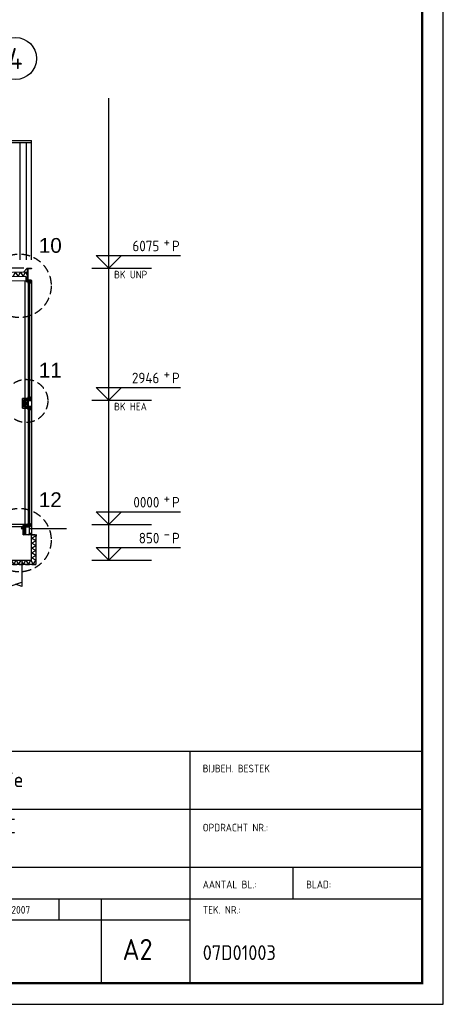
# Model space of a CAD drawing. Extents: x -2500 to 56900, y -500 to 41500.
# Tile 14 of 19: x 46862 to 56900, y -500 to 22842. Entities that reach past the tile are written whole.
import ezdxf
from ezdxf.enums import TextEntityAlignment as Align

# ---------------------------------------------------------------- set-up
doc = ezdxf.new("R2010")
doc.units = 0
doc.header["$LTSCALE"] = 400
doc.header["$MEASUREMENT"] = 0
for name, pattern in [('DASHED', [0.75, 0.5, -0.25]), ('HIDDEN', [0.375, 0.25, -0.125]), ('SL5', [0])]:
    doc.linetypes.add(name, pattern=pattern)
doc.layers.get('0').update_dxf_attribs({"color": 6, "linetype": 'CONTINUOUS'})
for name, color, linetype in [('1002-B', 1, 'CONTINUOUS'), ('1004-B', 1, 'CONTINUOUS'), ('1010-B', 2, 'CONTINUOUS'), ('1100-B', 30, 'CONTINUOUS'), ('2100-B', 3, 'CONTINUOUS'), ('2110-B', 15, 'CONTINUOUS'), ('2310-B', 15, 'CONTINUOUS'), ('2800-B', 4, 'CONTINUOUS'), ('3100-B', 40, 'CONTINUOUS'), ('3800-B', 40, 'CONTINUOUS'), ('4100-B', 142, 'CONTINUOUS'), ('4300-B', 142, 'CONTINUOUS'), ('p01', 7, 'CONTINUOUS')]:
    doc.layers.add(name, color=color, linetype=linetype)
doc.styles.add('ARIAL', font='arial.ttf')
doc.styles.get("Standard").update_dxf_attribs({"font": 'ISOCP.shx'})

# ---------------------------------------------------------------- blocks, each defined once
blk = doc.blocks.new('STDAF002')
at = {"color": 0, "linetype": 'ByBlock', "lineweight": 25}
for p, q in [((569, -5), (569, 415)), ((-25, -5), (569, -5))]:
    blk.add_line(p, q, dxfattribs=at)
at = {"color": 0, "linetype": 'ByBlock', "lineweight": 25, "const_width": 0.5}
blk.add_lwpolyline([(0, 0), (564, 0), (564, 410), (0, 410)], close=True, dxfattribs=at)
at = {"color": 0, "linetype": 'ByBlock', "lineweight": 18}
blk.add_attdef('001', (-1.5, 0), '', height=1.8, rotation=90, dxfattribs=at)
blk = doc.blocks.new('STDBA003')
at = {"linetype": 'Continuous'}
blk.add_circle((0, 0), 5, dxfattribs=at)
blk.add_attdef('001', text='', height=5, dxfattribs=at).set_placement((0, 0), align=Align.MIDDLE)
blk = doc.blocks.new('STDBAD01')
at = {"color": 0, "linetype": 'ByBlock', "lineweight": 25}
for p, q in [((0, 0), (-3, 3)), ((-3, 3), (17, 3)), ((0, 0), (3, 3))]:
    blk.add_line(p, q, dxfattribs=at)
blk.add_text('P', height=2.5, dxfattribs=at).set_placement((15, 4))
blk.add_attdef('02', (13, 5), '', height=2.5, dxfattribs=at)
blk.add_attdef('01', text='', height=2.5, dxfattribs=at).set_placement((12, 4), align=Align.RIGHT)
blk = doc.blocks.new('SA10')
at = {"color": 0}
for p, q in [((15, 0), (-50, 0)), ((0, 5), (-43, 5)), ((-43, -5), (-37, 5)), ((-37, -5), (-43, 5)), ((0, 8), (0, -8)), ((5, 10), (1, 10)), ((5, 5), (1, 5)), ((5, 10), (9, 10)), ((5, 5), (9, 5)), ((10, 8), (10, -8)), ((0, -5), (-43, -5)), ((5, -5), (1, -5)), ((5, -10), (1, -10)), ((5, -5), (9, -5)), ((5, -10), (9, -10))]:
    blk.add_line(p, q, dxfattribs=at)
for centre, radius, start, end in [((4, 8), 3.62, 136.3972, 223.6028), ((13, 0), 13, 157.3801, 202.6199), ((6, 8), 3.62, 316.3972, 43.6028), ((-3, 0), 13, 337.3801, 22.6199), ((4, -8), 3.62, 136.3972, 223.6028), ((6, -8), 3.62, 316.3972, 43.6028)]:
    blk.add_arc(centre, radius, start, end, dxfattribs=at)
blk = doc.blocks.new('HOEK6040')
at = {"color": 0}
blk.add_lwpolyline([(40, 0), (40, -2.5), (4, -2.5, 0.3514719), (2.5, -4.5), (2.5, -60), (0, -60), (0, -4.5, -0.3801993), (4, 0)], format="xyb", close=True, dxfattribs=at)
blk = doc.blocks.new('STDBCC12')
at = {"color": 0, "linetype": 'ByBlock', "lineweight": 25}
for p, q in [((0, 0), (100, 0)), ((0, 0), (0, -300)), ((100, 0), (100, -5)), ((10, -34), (10, -266)), ((93, -13), (25, -18)), ((0, -300), (100, -300)), ((93, -287), (25, -282)), ((100, -295), (100, -300))]:
    blk.add_line(p, q, dxfattribs=at)
for centre, radius, start, end in [((26, -34), 16, 94.5739, 180), ((92, -5), 8, 274.5739, 0), ((26, -266), 16, 180.0001, 265.4261), ((92, -295), 8, 359.9996, 85.4261)]:
    blk.add_arc(centre, radius, start, end, dxfattribs=at)
blk = doc.blocks.new('STDBCA04')
at = {"color": 0, "linetype": 'ByBlock', "lineweight": 25}
for p, q in [((-80, 76), (-80, 67)), ((-80, 76), (80, 76)), ((-80, 67), (-18, 67)), ((-3, 52), (-3, -52)), ((3, 52), (3, -52)), ((18, 67), (80, 67)), ((80, 76), (80, 67)), ((-80, -67), (-80, -76)), ((-80, -67), (-18, -67)), ((-80, -76), (80, -76)), ((18, -67), (80, -67)), ((80, -67), (80, -76))]:
    blk.add_line(p, q, dxfattribs=at)
for centre, start, end in [((-18, 52), 0, 90), ((18, 52), 90, 180), ((-18, -52), 270, 0), ((18, -52), 180, 270)]:
    blk.add_arc(centre, 15, start, end, dxfattribs=at)
blk = doc.blocks.new('809106V')
at = {"color": 0}
for points in [[(1.247, 1.201), (1.638, 0.159, -0.055841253), (1.797, -0.974, 0.152286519), (3.345, -4.686, -0.636725), (2.732, -6), (0.438, -6), (0.438, -6, -0.118251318), (-0.467, -5.783), (-3.746, -3.823, 0.222544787), (-4.165, -3.779, -0.077515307), (-6.927, -5.068), (-5.637, -5.1, -0.98785), (-5.648, -6), (-7.978, -6, -0.611678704), (-8.624, -4.736), (-7.616, -3.83), (-3.339, 0.756, -0.414233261), (-3.127, 0.756), (-2.844, 0.474, -0.413183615), (-2.844, 0.261), (-3.635, -0.529, 0.666467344), (-3.564, -0.7), (-2.845, -0.7, 0.199047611), (-2.739, -0.656), (-2.127, -0.044, -0.198654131), (-2.021, 0), (-0.2, 0, 0.414202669), (0, 0.2), (0, 1.6, -0.531700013), (0.275, 1.786), (0.95, 1.513, -0.206149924)], [(2.415, -5.3), (0.438, -5.3, -0.17831194), (-0.406, -4.989), (-2.707, -3.372, -0.573898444), (-2.677, -3.008), (-0.438, -2.19, -0.356791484), (0.144, -2.442), (1.173, -4.433, 0.22395), (2.078, -5.125), (2.426, -5.201, -0.89526)]]:
    blk.add_lwpolyline(points, format="xyb", close=True, dxfattribs=at)
blk = doc.blocks.new('809114V')
at = {"color": 0, "linetype": 'Continuous'}
for points in [[(0, 0), (1, 1), (3, 1, 0.665155), (3, 2), (3, 2, -0.414214), (2, 2), (2, 2, -0.414214), (3, 2), (5, 2, 0.414214), (5, 3), (5, 6, 0.414214), (5, 6), (-4, 6, 0.128759), (-4, 6), (-4, 6, 0.685292), (-4, 6), (-4, 5, 0.056618), (-4, 5), (-3, 5, -0.120185), (-3, 5), (-2, 5, -0.587695), (-2, 5), (-4, 4, 0.264132), (-5, 4), (-5, 3, 0.414214), (-4, 2), (-3, 2, -0.414214), (-3, 2), (-3, 2, -0.414214), (-3, 2), (-3, 2, 0.544925), (-3, 1), (-3, 1, 0.217158), (-3, 1), (-2, 1), (-1, 1, 0.090556), (-1, 1), (0, 1, -0.151096), (0, 1), (0, 0, 0.107398)], [(-3, 6), (1, 6, -0.399031), (2, 5), (2, 5, -0.414214), (1, 4), (1, 4, 0.118373), (0, 4), (-1, 4, -0.118373), (-1, 4), (-2, 4, -0.468397), (-2, 4), (-2, 4, -0.195639), (-2, 4), (-1, 5, 0.243176), (-1, 5), (-1, 5, 0.273211), (-2, 6), (-2, 6, 0.095683), (-2, 6), (-3, 6)], [(-1, 3), (0, 3, 0.103917), (0, 3), (1, 3, -0.446268), (1, 3), (2, 2, -0.11993), (2, 2), (1, 2, -0.338992), (1, 1), (0, 1, -0.173722), (0, 1), (0, 1, 0.295491), (-1, 1), (-1, 1), (-1, 1, -0.321894), (-2, 2), (-2, 2, -0.439256)], [(2, 3), (3, 3, 0.414214), (4, 4), (4, 5, 0.141814), (4, 5), (4, 5, 0.209904), (4, 5), (3, 5, 0.204901), (3, 5), (2, 4, 0.153119), (2, 4), (2, 4, 0.515891)]]:
    blk.add_lwpolyline(points, format="xyb", close=True, dxfattribs=at)
blk = doc.blocks.new('698731')
at = {"color": 0, "linetype": 'Continuous'}
blk.add_lwpolyline([(-22, 4), (-26, 4), (-30, 6, -0.896004), (-30, 6), (-5, 6), (-5, 6), (0, 4), (0, 0), (-2, 0), (-2, 3), (-6, 4), (-18, 4), (-18, 3), (-17, 2), (-18, 1, -0.767327), (-19, 1), (-19, 4), (-21, 4), (-21, 1, -0.767327), (-22, 1), (-22, 2), (-22, 3)], format="xyb", close=True, dxfattribs=at)
blk = doc.blocks.new('020605B')
at = {"color": 0, "linetype": 'SL5'}
blk.add_lwpolyline([(0, 14), (12, 14, -0.201527), (12, 14, -0.199427), (12, 13), (12, 12), (11, 12), (12, 7), (12, 2, 0.414214), (14, 0), (18, 0), (18, -1, 0.736507), (19, -2, -0.242678), (19, -1), (20, -1, -0.32572), (17, -4, -0.485001), (17, -4), (17, -1), (14, -1, -0.414214), (11, 2), (11, 7), (9, 12, 0.33947), (9, 13), (2, 13, 0.414214), (1, 12), (1, 2, 0.414214), (2, 2), (4, 2, -0.414214), (5, 0), (5, -3, -0.414214), (5, -3), (4, -3), (4, -2), (4, -1), (4, -1), (4, 0), (2, 0, 0.19891), (2, 0), (2, 0, -0.19891), (1, 0), (0, 0, -0.196758), (0, 0, -0.19894), (0, 0), (0, 13, -0.414211)], format="xyb", close=True, dxfattribs=at)
blk = doc.blocks.new('020605')
at = {"color": 0}
blk.add_blockref('020605B', (0, 0), dxfattribs=at)
blk = doc.blocks.new('E20636')
at = {"color": 0}
for points in [[(29, 38, -0.531525), (30, 38), (30, 34), (31, 33), (31, 32), (31, 32), (32, 31), (38, 31, 0.414214), (38, 32), (38, 33), (37, 33, -0.414214), (37, 33, -0.414214), (37, 34), (40, 34, -1), (40, 33), (39, 33), (39, 32, 0.414214), (40, 31), (46, 31, 0.414214), (47, 32), (47, 33), (46, 33, -1), (46, 34), (48, 34, -0.414214), (48, 33), (48, 24, -0.414214), (48, 23), (42, 23, 0.295265), (41, 23), (31, 0, -0.295265), (31, 0), (0, 0, -0.414214), (0, 0), (0, 12, -0.414214), (0, 12), (2, 12, -1), (2, 11), (1, 11), (1, 10, 0.414214), (2, 10), (8, 10, 0.414214), (9, 10), (9, 11), (8, 11, -1), (8, 12), (20, 12), (20, 20), (20, 20), (20, 20), (20, 30), (12, 30), (12, 27), (10, 27), (10, 32), (20, 32), (20, 34, 0.307237), (20, 36, 0.221598), (20, 36), (20, 36, -0.212717), (20, 37), (20, 38, -0.536195), (20, 38), (23, 37, -1.101342), (22, 37), (21, 35, 0.476883), (22, 35), (27, 35, 0.414214), (27, 35), (27, 36), (27, 37, -0.91934), (26, 38)], [(7, 4, -1), (7, 3), (6, 3), (6, 2), (28, 2), (28, 3), (27, 3, -0.999737), (27, 4), (28, 4), (28, 5), (26, 5), (26, 6), (28, 6), (28, 33), (21, 33), (21, 10), (11, 10), (11, 10, -0.414214), (8, 8), (2, 8), (2, 2), (5, 2), (5, 2, -0.414214), (7, 4)], [(30, 30), (46, 30), (46, 25), (40, 25), (30, 3, -0.80834), (30, 3)]]:
    blk.add_lwpolyline(points, format="xyb", close=True, dxfattribs=at)
blk = doc.blocks.new('000831')
at = {"color": 0}
for points in [[(-3, 14), (-3, 14, 1.650886), (-2, 14), (-2, 14, -0.414214), (-2, 14), (-2, 14, 0.414214), (-2, 14), (-2, 14), (0, 14, -0.414214), (0, 14), (0, 13), (-1, 12, 0.131652), (-1, 11), (-1, 11, 0.315299), (-1, 11), (2, 10, -0.315299), (2, 10), (2, 4, -0.315299), (2, 4), (-1, 3, 0.315299), (-1, 3), (-1, 3, 0.131652), (-1, 2), (0, 1), (0, 0, -0.414214), (0, 0), (-2, 0, 0.414214), (-2, 0), (-2, 0, -0.414214), (-2, 0), (-2, 0, 1.666576), (-3, 0), (-3, 0, -0.414214), (-4, 0), (-4, 0, 0.414214), (-4, 0), (-5, 0, -0.414214), (-6, 0), (-6, 1), (-5, 2, 0.131652), (-5, 3), (-5, 3, 0.315299), (-5, 3), (-7, 4, -0.315299), (-8, 4), (-8, 10, -0.315299), (-7, 10), (-5, 11, 0.315299), (-5, 11), (-5, 11, 0.131652), (-5, 12), (-6, 13), (-6, 14, -0.414214), (-5, 14), (-4, 14, 0.414214), (-4, 14), (-4, 14, -0.414214)], [(1, 8, 0.315299), (0, 9), (-1, 9, -0.240717), (-2, 10, 0.782324), (-3, 10, -0.240717), (-5, 9), (-5, 9, 0.315299), (-6, 8), (-6, 6, 0.315299), (-5, 5), (-5, 5, -0.240717), (-3, 4, 0.782324), (-2, 4, -0.240717), (-1, 5), (0, 5, 0.315299), (1, 6)]]:
    blk.add_lwpolyline(points, format="xyb", close=True, dxfattribs=at)
blk = doc.blocks.new('I20636')
at = {"color": 0}
blk.add_lwpolyline([(-6, 0), (0, 0, -0.414214), (0, 0), (0, -1), (-1, -2, 0.91934), (-1, -3), (2, -3, 0.531525), (2, -3), (2, 0), (7, 0), (7, 3), (5, 3, 0.493149), (5, 3), (5, 2), (2, 2), (2, 5), (2, 5), (2, 6), (2, 9), (5, 9), (5, 8, 0.493149), (5, 8), (7, 8), (7, 12), (5, 13, 0.578064), (5, 13), (5, 11), (2, 11), (2, 29), (5, 29), (5, 27), (6, 27, 0.210782), (6, 27), (7, 27), (7, 30, 0.414214), (6, 31), (-17, 31, 0.414214), (-17, 30), (-17, 27), (-17, 27, 0.210782), (-16, 27), (-16, 27), (-16, 29), (-13, 29), (-13, 24), (-11, 24), (-11, 29), (-8, 29), (-8, 11), (-11, 11), (-11, 14), (-13, 14), (-13, 11), (-16, 11), (-16, 13, 0.578064), (-16, 13), (-17, 12), (-17, 9), (-8, 9), (-8, 6), (-8, 5), (-8, 5), (-8, 1, -0.326625), (-7, -1, -0.220519), (-7, -1), (-7, -1, 0.212717), (-8, -2), (-8, -3, 0.536195), (-8, -3), (-5, -2, 1.101342), (-5, -2), (-6, 0, -0.476883)], format="xyb", close=True, dxfattribs=at)
blk.add_lwpolyline([(1, 2), (-6, 2), (-6, 29), (1, 29)], close=True, dxfattribs=at)
blk = doc.blocks.new('020636B')
for name, p in [('E20636', (0, 0)), ('I20636', (27, 49)), ('000831', (27, 35))]:
    blk.add_blockref(name, p)
blk = doc.blocks.new('020636')
blk.add_blockref('020636B', (0, 0))
blk = doc.blocks.new('CS38_001001')
at = {"color": 0}
for p, q in [((36, 64), (37, 35)), ((36, 35), (37, 64))]:
    blk.add_line(p, q, dxfattribs=at)
blk.add_lwpolyline([(37, 35), (36, 35), (36, 64), (37, 64)], close=True, dxfattribs=at)
for name, p in [('020636', (0, 0)), ('809114V', (43, 31)), ('809106V', (48, 68))]:
    blk.add_blockref(name, p, dxfattribs=at)
at = {"color": 0, "rotation": 270}
for name, p in [('020605', (34, 80)), ('698731', (30, 35))]:
    blk.add_blockref(name, p, dxfattribs=at)
blk = doc.blocks.new('ONDERH')
at = {"color": 4, "linetype": 'Continuous'}
for p, q in [((-190, 55), (0, 55)), ((0, 55), (0, 0)), ((0, 0), (-190, 0))]:
    blk.add_line(p, q, dxfattribs=at)
at = {"color": 7, "linetype": 'Continuous'}
for p, q in [((-55, 0), (-55, 55)), ((-190, 41.25), (0, 41.25)), ((-190, 27.5), (-0.03, 27.5)), ((-30.63, 27.5), (-30.63, 20)), ((-30.41, 27.5), (-30.41, 27.5)), ((-123, 20), (-55.03, 20)), ((-86, 15), (-86, 20)), ((-76, 0), (-76, 20)), ((-55.03, 20), (0, 20)), ((-123, 15), (-76, 15)), ((-76, 15), (-55, 15))]:
    blk.add_line(p, q, dxfattribs=at)
for s, p in [('BIJBEH. BESTEK', (-52, 50)), ('OPDRACHT NR.:', (-52, 36)), ('AANTAL BL.:', (-52, 22.5)), ('BLAD:', (-27.5, 22.5)), ('TEK. NR.:', (-52, 16.5))]:
    blk.add_text(s, height=1.8, dxfattribs=at).set_placement(p)
at = {"color": 2, "linetype": 'Continuous'}
for tag, p in [('001', (-163, 49.5)), ('003', (-163, 46.5)), ('002', (-163, 44)), ('004', (-155, 35.5)), ('006', (-155, 32.5)), ('005', (-155, 30))]:
    blk.add_attdef(tag, p, '', height=3.5, dxfattribs=at)
at = {"color": 3, "linetype": 'Continuous'}
blk.add_attdef('022', text='', height=5, dxfattribs=at).set_placement((-2.4, 44), align=Align.RIGHT)
at = {"linetype": 'Continuous'}
for tag, p in [('021', (-185.5, 43.25)), ('020', (-185.5, 29.5)), ('019', (-185.5, 2))]:
    blk.add_attdef(tag, p, '', height=1.8, rotation=90, dxfattribs=at)
at = {"color": 2, "linetype": 'Continuous', "flags": 4}
for tag, p in [('007', (-52, 44)), ('008', (-52, 30)), ('009', (-52, 5.5))]:
    blk.add_attdef(tag, p, '', height=3.5, dxfattribs=at)
at = {"color": 7, "linetype": 'Continuous'}
for tag, p in [('016', (-98.5, 22.5)), ('011', (-98.5, 16.5))]:
    blk.add_attdef(tag, text='', height=1.8, dxfattribs=at).set_placement(p, align=Align.CENTER)
at = {"color": 7, "linetype": 'Continuous', "flags": 4}
for tag, p in [('017', (-34.5, 22.5)), ('018', (-19, 22.5)), ('012', (-84.5, 16.5))]:
    blk.add_attdef(tag, p, '', height=1.8, dxfattribs=at)
at = {"color": 3, "linetype": 'Continuous', "flags": 4}
blk.add_attdef('013', text='', height=5, dxfattribs=at).set_placement((-99.5, 7.5), align=Align.MIDDLE_CENTER)
blk.add_attdef('010', (-71, 5.5), '', height=5, dxfattribs=at)

msp = doc.modelspace()

# ---------------------------------------------------------------- linework, layer by layer
at = {"layer": '1002-B'}
for p, q in [((48971.2, 10027.2), (48971.2, 20983.1)), ((48574, 16952.2), (49986.9, 16952.2)), ((48574, 13823.2), (49986.9, 13823.2)), ((48574, 10877.2), (49986.9, 10877.2)), ((48574, 10027.2), (49986.9, 10027.2))]:
    msp.add_line(p, q, dxfattribs=at)
at = {"layer": '1010-B', "linetype": 'DASHED'}
for centre, radius in [((46854.7, 16533.3), 753.2), ((47015.3, 13803.8), 512.4), ((46854.7, 10504.1), 753.2)]:
    msp.add_circle(centre, radius, dxfattribs=at)
at = {"layer": '1100-B'}
msp.add_line((47091.5, 10777.2), (47969, 10777.2), dxfattribs=at)
at = {"layer": '2100-B', "color": 8}
for p in [(33235.5, 19977.2), (47141.5, 17152.2)]:
    msp.add_line(p, (47141.5, 19977.2), dxfattribs=at)
at = {"layer": '2110-B'}
for p, q in [((47041.5, 16855.8), (33221.5, 16640.9)), ((46949.5, 16854.3), (47041.5, 16952.2)), ((47031.5, 13814.2), (47031.5, 13680.2)), ((47011.5, 10627.2), (47011.5, 10812.2))]:
    msp.add_line(p, q, dxfattribs=at)
for points in [[(46709.8, 16750.6), (46766, 16851.5), (46825.3, 16752.4), (46881.5, 16853.3), (46940.8, 16754.2), (46996.9, 16855.1), (47041.5, 16780.6)], [(46941.5, 10627.2), (47011.5, 10667.6), (46941.5, 10708), (47011.5, 10748.4), (46944, 10787.4)]]:
    msp.add_lwpolyline(points, dxfattribs=at)
at = {"layer": '2110-B', "linetype": 'HIDDEN'}
msp.add_lwpolyline([(47106.5, 13666.2), (46966.5, 13666.2), (46966.5, 13828.2), (47101.5, 13828.2)], dxfattribs=at)
at = {"layer": '2310-B'}
for p, q in [((47141.5, 10627.2), (47241.5, 10627.2)), ((47241.5, 10627.2), (47241.5, 9927.2)), ((47241.5, 9927.2), (46500.1, 9927.2))]:
    msp.add_line(p, q, dxfattribs=at)
at = {"layer": '2310-B', "linetype": 'HIDDEN'}
for p, q in [((47246.5, 10627.2), (47246.5, 9922.2)), ((47246.5, 9922.2), (46498, 9922.2))]:
    msp.add_line(p, q, dxfattribs=at)
msp.add_lwpolyline([(46921.6, 10837.2), (46951.5, 10837.2), (46951.5, 10687.2), (46978.6, 10637.2), (47251.5, 10637.2), (47251.5, 10598.1)], dxfattribs=at)
at = {"layer": '2310-B'}
for points in [[(47241.5, 10027.2), (47141.5, 10084.9), (47241.5, 10142.7), (47141.5, 10200.4), (47241.5, 10258.1), (47141.5, 10315.9), (47241.5, 10373.6), (47141.5, 10431.3), (47241.5, 10489.1), (47141.5, 10546.8), (47241.5, 10604.5), (47202.3, 10627.2)], [(46494.3, 9933), (46548.7, 10027.2), (46606.4, 9927.2), (46664.1, 10027.2), (46721.9, 9927.2), (46779.6, 10027.2), (46837.3, 9927.2), (46895.1, 10027.2), (46952.8, 9927.2), (47010.5, 10027.2), (47068.3, 9927.2), (47126, 10027.2), (47183.7, 9927.2), (47241.5, 10027.2)]]:
    msp.add_lwpolyline(points, dxfattribs=at)
at = {"layer": '2800-B'}
for p, q in [((47009.8, 16755.3), (33201.5, 16540.6)), ((47011.5, 16649.3), (33203.1, 16434.6)), ((47009.8, 16755.3), (47011.5, 16649.3)), ((33311.5, 10827.2), (46941.5, 10827.2)), ((46941.5, 10627.2), (46941.5, 10827.2)), ((47141.5, 10627.2), (46941.5, 10627.2)), ((47141.5, 10027.2), (47141.5, 10627.2)), ((46541.5, 10027.2), (47141.5, 10027.2)), ((46911.5, 10027.2), (46911.5, 9406.9)), ((46611.5, 9406.9), (46911.5, 9506.9)), ((46911.5, 9406.9), (46761.5, 9456.9))]:
    msp.add_line(p, q, dxfattribs=at)
at = {"layer": '2800-B', "color": 8}
for p, q in [((46981.5, 16632.2), (46981.5, 10627.2)), ((47141.5, 16652.2), (47141.5, 10647.2))]:
    msp.add_line(p, q, dxfattribs=at)
at = {"layer": '2800-B'}
msp.add_lwpolyline([(47141.5, 10662.2), (47091.5, 10662.2), (47091.5, 10857.2), (47116.5, 10857.2), (47119.5, 10827.2), (47141.5, 10822.2)], close=True, dxfattribs=at)
msp.add_lwpolyline([(47141.5, 10662.2), (47141.5, 10627.2), (47056.5, 10627.2), (47091.5, 10662.2)], dxfattribs=at)
at = {"layer": '3100-B'}
for p, q in [((46971.5, 13671.2), (46971.5, 13823.2)), ((46981.5, 13823.2), (46971.5, 13823.2)), ((46981.5, 13671.2), (46981.5, 13823.2)), ((47043.5, 13680.2), (46981.5, 13814.2)), ((47043.5, 13814.2), (46981.5, 13680.2)), ((47043.5, 13814.2), (47043.5, 13680.2)), ((46981.5, 13671.2), (46971.5, 13671.2))]:
    msp.add_line(p, q, dxfattribs=at)
for points in [[(47013.5, 16669.2), (47013.5, 16634.2), (47125.5, 16634.2), (47125.5, 16652.2), (47041.5, 16652.2), (47041.5, 16669.2)], [(47123.5, 13863.2), (47063.5, 13863.2), (47063.5, 13841.2), (47103.5, 13841.2), (47103.5, 13828.2), (47123.5, 13828.2)], [(47063.5, 13823.2), (47063.5, 13841.2), (47099.5, 13841.2), (47099.5, 13823.2)], [(47123.5, 13863.2), (47123.5, 13828.2), (47113.5, 13828.2), (47113.5, 13826.2), (47125.5, 13826.2), (47125.5, 13863.2)], [(47063.5, 13671.2), (47063.5, 13653.2), (47099.5, 13653.2), (47099.5, 13671.2)], [(47123.5, 13631.2), (47063.5, 13631.2), (47063.5, 13653.2), (47103.5, 13653.2), (47103.5, 13666.2), (47123.5, 13666.2)], [(47123.5, 13631.2), (47123.5, 13666.2), (47113.5, 13666.2), (47113.5, 13668.2), (47125.5, 13668.2), (47125.5, 13631.2)], [(47081.5, 10812.2), (46946.5, 10812.2), (46946.5, 10847.2), (47046.5, 10847.2), (47046.5, 10862.2), (47081.5, 10862.2)]]:
    msp.add_lwpolyline(points, close=True, dxfattribs=at)
for points in [[(47061.5, 16594.7), (47061.5, 13902.7)], [(47103.2, 16605.2), (47080.2, 16605.2), (47080.2, 13892.2), (47103.2, 13892.2), (47103.2, 16605.2)], [(47141.5, 16611.5), (47141.5, 13885.8)], [(47098.5, 13631.2), (47098.5, 13629.2), (46929.5, 13629.2), (46929.5, 13865.2), (47093.5, 13865.2), (47093.5, 13863.2), (46931.5, 13863.2), (46931.5, 13631.2), (47098.5, 13631.2)], [(47061.5, 13591.7), (47061.5, 10899.7)], [(47103.2, 13602.2), (47080.2, 13602.2), (47080.2, 10889.2), (47103.2, 10889.2), (47103.2, 13602.2)], [(47141.5, 13608.5), (47141.5, 10882.8)], [(47034.1, 10832.2), (47090, 10832.2), (47091, 10837.2), (47085, 10832.2), (47091, 10827.2), (47090, 10832.2)]]:
    msp.add_lwpolyline(points, dxfattribs=at)
at = {"layer": '3800-B'}
msp.add_line((46957.1, 16952.2), (33322.6, 16952.9), dxfattribs=at)
at = {"layer": '4100-B', "color": 8}
for p, q in [((33235.5, 19927.2), (47141.5, 19927.2)), ((46863.5, 19927.2), (46863.5, 17152.2)), ((47013.5, 19927.2), (47013.5, 17152.2))]:
    msp.add_line(p, q, dxfattribs=at)
at = {"layer": '4300-B'}
msp.add_line((47061.5, 10877.2), (33543.5, 10877.2), dxfattribs=at)

# ---------------------------------------------------------------- block references
ref = msp.add_blockref('ONDERH', (56400, 0), dxfattribs=dict(xscale=100, yscale=100))
ref.add_attrib('003', 'UITBREIDING SPORTCENTRUM TU/e', (40100, 4650), dxfattribs={"color": 2, "linetype": 'Continuous', "height": 350})
ref.add_attrib('004', 'DOORSNEDE A-A, B-B en C-C', (40900, 3550), dxfattribs={"color": 2, "linetype": 'Continuous', "height": 350})
ref.add_attrib('009', '07D01003', (51200, 550), dxfattribs={"color": 2, "linetype": 'Continuous', "height": 350, "flags": 4})
ref.add_attrib('010', 'A2', (49300, 550), dxfattribs={"color": 3, "linetype": 'Continuous', "height": 500, "flags": 4})
ref.add_attrib('011', '26-05-2007', dxfattribs={"color": 7, "linetype": 'Continuous', "height": 180}).set_placement((46550, 1650), align=Align.CENTER)
at = {"layer": '1002-B', "xscale": 100, "yscale": 100, "zscale": 100}
for p, values in [((48971.2, 16952.2), {'01': '6075', '02': '+'}), ((48971.2, 13823.2), {'01': '2946', '02': '+'}), ((48971.2, 10877.2), {'01': '0000', '02': '+'}), ((48971.2, 10027.2), {'01': '850', '02': '-'})]:
    msp.add_blockref('STDBAD01', p, dxfattribs=at).add_auto_attribs(values)
at = {"layer": '1004-B', "linetype": 'Continuous', "xscale": 100, "yscale": 100, "zscale": 100}
msp.add_blockref('STDBA003', (46761.5, 21922.1), dxfattribs=at).add_auto_attribs({'001': '4'})
at = {"layer": '2800-B'}
for name, p in [('STDBCC12', (47041.5, 16952.2)), ('STDBCA04', (47061.5, 13747.2))]:
    msp.add_blockref(name, p, dxfattribs=at)
at = {"layer": '3100-B', "xscale": -1, "rotation": 90}
for name, p in [('CS38_001001', (47141.5, 16642.2)), ('809114V', (47131.9, 13860.2)), ('CS38_001001', (47141.5, 13639.2)), ('809114V', (47131.9, 10857.2))]:
    msp.add_blockref(name, p, dxfattribs=at)
at = {"layer": '3100-B', "rotation": 90}
for name, p in [('809114V', (47131.9, 16637.2)), ('CS38_001001', (47141.5, 13855.2)), ('809114V', (47131.9, 13634.2)), ('CS38_001001', (47141.5, 10852.2))]:
    msp.add_blockref(name, p, dxfattribs=at)
at = {"layer": '3100-B', "extrusion": (0, 0, -1), "zscale": -1, "rotation": 180}
msp.add_blockref('SA10', (-46944, 10780.2), dxfattribs=at)
at = {"layer": '3100-B'}
msp.add_blockref('HOEK6040', (46941.5, 10812.2), dxfattribs=at)
at = {"layer": 'p01', "xscale": 100, "yscale": 100, "zscale": 100}
msp.add_blockref('STDAF002', (0, 0), dxfattribs=at)

# ---------------------------------------------------------------- texts
at = {"layer": '1002-B'}
for s, p in [('BK UNP', (49099, 16709.8)), ('BK HEA', (49099, 13580.8))]:
    msp.add_text(s, height=180, dxfattribs=at).set_placement(p)
at = {"layer": '1010-B', "style": 'ARIAL'}
for s, p in [('10', (47315.6, 17315.9)), ('11', (47315.6, 14359.3)), ('12', (47315.6, 11286.7))]:
    msp.add_text(s, height=350, dxfattribs=at).set_placement(p)

doc.saveas('drawing.dxf')
